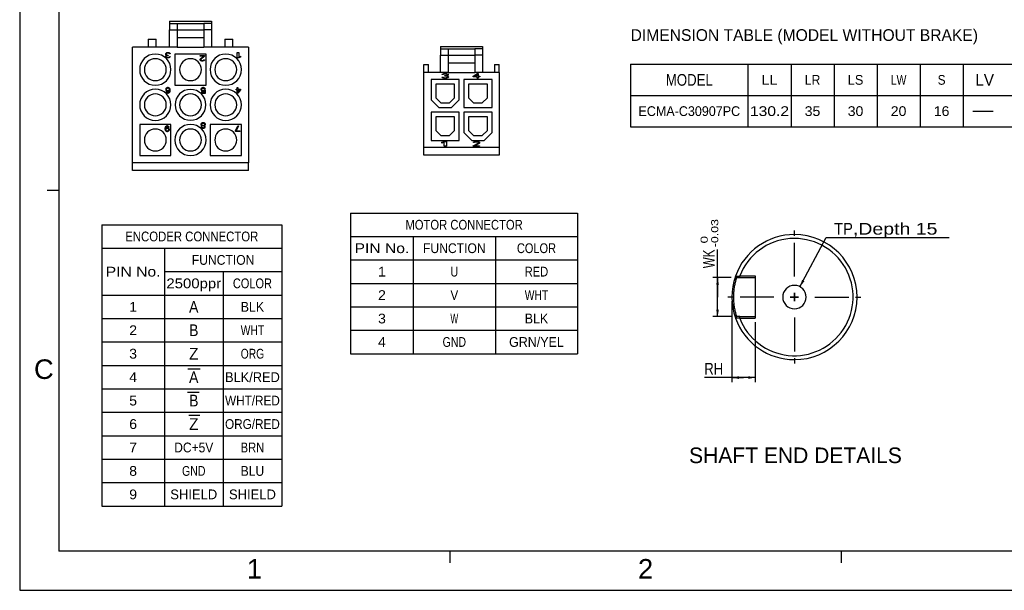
# Model space of a CAD drawing. Extents: x 0 to 420, y 0 to 297.
# Tile 1 of 8: x 0 to 252, y 0 to 146. Entities that reach past the tile are written whole.
import ezdxf
from ezdxf.enums import TextEntityAlignment as Align

# ---------------------------------------------------------------- set-up
doc = ezdxf.new("R2010")
doc.units = 0
doc.header["$LTSCALE"] = 23.1
doc.linetypes.add('CENTER', pattern=[0.6, 0.375, -0.075, 0.075, -0.075])
doc.layers.get('0').update_dxf_attribs({"linetype": 'CONTINUOUS'})
doc.layers.add('8_ALL_NOTES_BALLOONS_SYMBOLS_GT', color=7, linetype='CONTINUOUS')
doc.layers.add('DEFAULT_1', color=7, linetype='CENTER')
doc.styles.add('TEXTSTYLE_0', font='txt', dxfattribs={"width": 0.8})
doc.styles.add('TEXTSTYLE_1', font='txt', dxfattribs={"width": 0.8})
doc.dimstyles.new('DIMSTYLE_1', dxfattribs={"dimtxt": 3, "dimasz": 0.18, "dimexe": 0.18, "dimexo": 0.0625, "dimgap": 0.09, "dimtad": 0, "dimtih": 1, "dimtoh": 1, "dimdec": 4, "dimlfac": 0.5, "dimzin": 0, "dimtxsty": 'STANDARD', "dimcen": 0.09, "dimazin": 3, "dimtp": 1e-05, "dimtm": 1e-05, "dimtfac": 0, "dimtdec": 4, "dimtofl": 0, "dimtmove": 0, "dimatfit": 3, "dimtolj": 1, "dimtzin": 0})

# ---------------------------------------------------------------- blocks, each defined once
blk = doc.blocks.new('*D0')
at = {"color": 7, "linetype": 'CONTINUOUS'}
for p, q in [((199.47, 77.69), (206.2, 90.27)), ((206.2, 90.27), (206.2, 90.27)), ((206.2, 90.27), (237.6, 90.27))]:
    blk.add_line(p, q, dxfattribs=at)
blk.add_solid([(200.01, 79.44), (199.47, 77.69), (200.62, 79.11)], dxfattribs=at)
at = {"color": 7, "linetype": 'CONTINUOUS', "style": 'TEXTSTYLE_1'}
for s, p, p2 in [('TP', (208.2, 91.02), (213, 91.02)), (',Depth 15', (213, 91.02), (234.6, 91.02))]:
    blk.add_text(s, height=3, dxfattribs=at).set_placement(p, p2, align=Align.FIT)
blk = doc.blocks.new('*D1')
at = {"color": 7, "linetype": 'CONTINUOUS'}
for p, q in [((182.05, 74.04), (182.05, 53.25)), ((188.05, 68.64), (188.05, 53.25)), ((185.05, 54.45), (175.02, 54.45)), ((182.05, 54.45), (185.05, 54.45)), ((188.05, 54.45), (185.05, 54.45))]:
    blk.add_line(p, q, dxfattribs=at)
for points in [[(183.85, 54.8), (182.05, 54.45), (183.85, 54.1)], [(186.25, 54.1), (188.05, 54.45), (186.25, 54.8)]]:
    blk.add_solid(points, dxfattribs=at)
at = {"color": 7, "linetype": 'CONTINUOUS', "style": 'TEXTSTYLE_1'}
blk.add_text('RH', height=3, dxfattribs=at).set_placement((175.02, 55.2), (179.82, 55.2), align=Align.FIT)
blk = doc.blocks.new('*D4')
at = {"color": 7, "linetype": 'CONTINUOUS'}
for p, q in [((178.4, 75.04), (178.4, 87.22)), ((181.85, 80.04), (177.2, 80.04)), ((178.4, 80.04), (178.4, 75.04)), ((178.4, 70.04), (178.4, 75.04)), ((181.85, 70.04), (177.2, 70.04))]:
    blk.add_line(p, q, dxfattribs=at)
for points in [[(178.75, 78.24), (178.4, 80.04), (178.05, 78.24)], [(178.05, 71.84), (178.4, 70.04), (178.75, 71.84)]]:
    blk.add_solid(points, dxfattribs=at)
at = {"color": 7, "linetype": 'CONTINUOUS', "style": 'TEXTSTYLE_1'}
blk.add_text('WK', height=3, rotation=90, dxfattribs=at).set_placement((177.65, 82.42), (177.65, 87.22), align=Align.FIT)

msp = doc.modelspace()

# ---------------------------------------------------------------- linework, layer by layer
at = {"color": 4, "linetype": 'CONTINUOUS'}
for p, q in [((0, 297), (0, 0)), ((0, 0), (420, 0))]:
    msp.add_line(p, q, dxfattribs=at)
at = {"color": 3, "linetype": 'CONTINUOUS'}
for p, q in [((10, 287), (10, 10)), ((10, 102.333333), (7, 102.333333)), ((410, 10), (10, 10)), ((110, 10), (110, 7)), ((210, 10), (210, 7))]:
    msp.add_line(p, q, dxfattribs=at)
at = {"color": 7, "linetype": 'CONTINUOUS'}
for p, q in [((38.270933, 145.640953), (38.270933, 145.040953)), ((38.270933, 145.640953), (49.070933, 145.640953)), ((38.270933, 145.040953), (38.270933, 143.440953)), ((38.270933, 145.040953), (40.270933, 145.040953)), ((40.270933, 145.040953), (40.270933, 143.440953)), ((40.270933, 145.040953), (47.070933, 145.040953)), ((47.070933, 145.040953), (47.070933, 143.440953)), ((49.070933, 145.040953), (47.070933, 145.040953)), ((49.070933, 145.640953), (49.070933, 145.040953)), ((49.070933, 145.040953), (49.070933, 143.440953)), ((32.870933, 141.040953), (34.870933, 141.040953)), ((32.870933, 141.040953), (32.870933, 139.040953)), ((34.870933, 139.040953), (34.870933, 141.040953)), ((38.270933, 139.040953), (38.270933, 143.440953)), ((38.270933, 143.440953), (40.270933, 143.440953)), ((40.270933, 143.440953), (40.270933, 141.440953)), ((40.270933, 143.440953), (47.070933, 143.440953)), ((40.270933, 141.440953), (40.270933, 139.040953)), ((40.270933, 141.440953), (47.070933, 141.440953)), ((49.070933, 143.440953), (47.070933, 143.440953)), ((47.070933, 143.440953), (47.070933, 141.440953)), ((47.070933, 141.440953), (47.070933, 139.040953)), ((49.070933, 143.440953), (49.070933, 139.040953)), ((52.470933, 141.040953), (54.470933, 141.040953)), ((52.470933, 141.040953), (52.470933, 139.040953)), ((54.470933, 139.040953), (54.470933, 141.040953)), ((40.270933, 139.040953), (28.870933, 139.040953)), ((28.870933, 109.440953), (28.870933, 139.040953)), ((40.270933, 139.040953), (47.070933, 139.040953)), ((58.470933, 139.040953), (47.070933, 139.040953)), ((58.470933, 139.040953), (58.470933, 109.440953)), ((107.54783, 139.151663), (118.34783, 139.151663)), ((107.54783, 139.151663), (107.54783, 138.551663)), ((107.54783, 138.551663), (107.54783, 136.951663)), ((107.54783, 138.551663), (109.54783, 138.551663)), ((109.54783, 138.551663), (116.34783, 138.551663)), ((109.54783, 138.551663), (109.54783, 136.951663)), ((116.34783, 138.551663), (116.34783, 136.951663)), ((118.34783, 138.551663), (116.34783, 138.551663)), ((118.34783, 139.151663), (118.34783, 138.551663)), ((118.34783, 138.551663), (118.34783, 136.951663)), ((37.325478, 137.313294), (37.357297, 137.402655)), ((37.325478, 137.194145), (37.325478, 137.313294)), ((37.357297, 137.074996), (37.325478, 137.194145)), ((37.357297, 137.402655), (37.420933, 137.492017)), ((37.420933, 136.985634), (37.357297, 137.074996)), ((37.357297, 136.628187), (37.389115, 136.747336)), ((37.357297, 136.568613), (37.357297, 136.628187)), ((37.389115, 136.449464), (37.357297, 136.568613)), ((37.389115, 136.747336), (37.452751, 136.836698)), ((37.516387, 136.330315), (37.389115, 136.449464)), ((37.420933, 137.492017), (37.516387, 137.551591)), ((37.580024, 136.92606), (37.420933, 136.985634)), ((37.452751, 136.836698), (37.580024, 136.92606)), ((37.516387, 137.372868), (37.484569, 137.313294)), ((37.484569, 137.313294), (37.484569, 137.194145)), ((37.484569, 137.194145), (37.548206, 137.074996)), ((37.516387, 137.551591), (37.64366, 137.611166)), ((37.580024, 137.432443), (37.516387, 137.372868)), ((37.580024, 136.747336), (37.516387, 136.628187)), ((37.516387, 136.628187), (37.516387, 136.568613)), ((37.516387, 136.568613), (37.580024, 136.479251)), ((37.64366, 136.27074), (37.516387, 136.330315)), ((37.548206, 137.074996), (37.64366, 137.015421)), ((37.64366, 137.46223), (37.580024, 137.432443)), ((37.64366, 136.806911), (37.580024, 136.747336)), ((37.580024, 136.479251), (37.675478, 136.419677)), ((37.64366, 137.611166), (37.770933, 137.640953)), ((37.802751, 137.492017), (37.64366, 137.46223)), ((37.64366, 137.015421), (37.834569, 136.985634)), ((37.834569, 136.866485), (37.64366, 136.806911)), ((37.866387, 136.240953), (37.64366, 136.27074)), ((37.675478, 136.419677), (37.834569, 136.389889)), ((37.770933, 137.640953), (38.025478, 137.640953)), ((37.99366, 137.492017), (37.802751, 137.492017)), ((37.834569, 136.985634), (37.961842, 136.985634)), ((37.961842, 136.866485), (37.834569, 136.866485)), ((37.834569, 136.389889), (37.961842, 136.389889)), ((37.930024, 136.240953), (37.866387, 136.240953)), ((38.152751, 136.27074), (37.930024, 136.240953)), ((37.961842, 136.985634), (37.961842, 136.866485)), ((37.961842, 136.389889), (38.120933, 136.419677)), ((38.152751, 137.46223), (37.99366, 137.492017)), ((38.025478, 137.640953), (38.152751, 137.611166)), ((38.120933, 136.419677), (38.216387, 136.479251)), ((38.152751, 137.611166), (38.280024, 137.551591)), ((38.216387, 137.432443), (38.152751, 137.46223)), ((38.280024, 136.330315), (38.152751, 136.27074)), ((38.280024, 137.372868), (38.216387, 137.432443)), ((38.216387, 136.479251), (38.280024, 136.568613)), ((38.280024, 137.551591), (38.375478, 137.492017)), ((38.311842, 137.313294), (38.280024, 137.372868)), ((38.280024, 136.568613), (38.439115, 136.568613)), ((38.407297, 136.449464), (38.280024, 136.330315)), ((38.470933, 137.313294), (38.311842, 137.313294)), ((38.375478, 137.492017), (38.439115, 137.402655)), ((38.439115, 136.568613), (38.407297, 136.449464)), ((38.439115, 137.402655), (38.470933, 137.313294)), ((47.670933, 137.240953), (39.670933, 137.240953)), ((39.670933, 137.240953), (39.670933, 129.240953)), ((46.125478, 136.840953), (47.270933, 136.840953)), ((46.125478, 136.692017), (46.125478, 136.840953)), ((47.016387, 136.692017), (46.125478, 136.692017)), ((46.125478, 135.828187), (46.157297, 135.947336)), ((46.157297, 135.947336), (46.220933, 136.036698)), ((46.220933, 136.036698), (47.016387, 136.692017)), ((46.380024, 135.947336), (46.316387, 135.828187)), ((47.270933, 136.692017), (46.380024, 135.947336)), ((47.270933, 136.840953), (47.270933, 136.692017)), ((47.670933, 129.240953), (47.670933, 137.240953)), ((55.630933, 136.240953), (55.630933, 137.640953)), ((55.630933, 137.640953), (56.050933, 137.640953)), ((56.050933, 136.240953), (55.630933, 136.240953)), ((56.050933, 137.640953), (56.050933, 136.479251)), ((56.050933, 136.479251), (56.470933, 136.687762)), ((56.470933, 136.449464), (56.050933, 136.240953)), ((56.470933, 136.687762), (56.470933, 136.449464)), ((107.54783, 136.951663), (109.54783, 136.951663)), ((107.54783, 132.551663), (107.54783, 136.951663)), ((109.54783, 136.951663), (109.54783, 134.951663)), ((109.54783, 136.951663), (116.34783, 136.951663)), ((116.34783, 136.951663), (116.34783, 134.951663)), ((118.34783, 136.951663), (116.34783, 136.951663)), ((118.34783, 136.951663), (118.34783, 132.551663)), ((46.125478, 135.768613), (46.125478, 135.828187)), ((46.157297, 135.649464), (46.125478, 135.768613)), ((46.284569, 135.530315), (46.157297, 135.649464)), ((46.411842, 135.47074), (46.284569, 135.530315)), ((46.316387, 135.828187), (46.316387, 135.768613)), ((46.316387, 135.768613), (46.380024, 135.679251)), ((46.380024, 135.679251), (46.475478, 135.619677)), ((46.602751, 135.440953), (46.411842, 135.47074)), ((46.475478, 135.619677), (46.634569, 135.589889)), ((46.730024, 135.440953), (46.602751, 135.440953)), ((46.634569, 135.589889), (46.761842, 135.589889)), ((46.952751, 135.47074), (46.730024, 135.440953)), ((46.761842, 135.589889), (46.920933, 135.619677)), ((46.920933, 135.619677), (47.016387, 135.679251)), ((47.080024, 135.530315), (46.952751, 135.47074)), ((47.016387, 135.679251), (47.080024, 135.768613)), ((47.080024, 135.768613), (47.239115, 135.768613)), ((47.207297, 135.649464), (47.080024, 135.530315)), ((47.239115, 135.768613), (47.207297, 135.649464)), ((103.34783, 134.551663), (104.54783, 134.551663)), ((103.34783, 132.551663), (103.34783, 134.551663)), ((104.54783, 132.551663), (104.54783, 134.551663)), ((109.54783, 134.951663), (109.54783, 132.551663)), ((109.54783, 134.951663), (116.34783, 134.951663)), ((116.34783, 134.951663), (116.34783, 132.551663)), ((121.34783, 134.551663), (122.54783, 134.551663)), ((121.34783, 134.551663), (121.34783, 132.551663)), ((122.54783, 132.551663), (122.54783, 134.551663)), ((156.175365, 134.629209), (362.175365, 134.629209)), ((156.175365, 134.629209), (156.175365, 118.629209)), ((186.175365, 134.629209), (186.175365, 118.629209)), ((197.175365, 134.629209), (197.175365, 118.629209)), ((208.175365, 134.629209), (208.175365, 118.629209)), ((219.175365, 134.629209), (219.175365, 118.629209)), ((230.175365, 134.629209), (230.175365, 118.629209)), ((241.175365, 134.629209), (241.175365, 118.629209)), ((103.34783, 113.351663), (103.34783, 132.551663)), ((109.54783, 132.551663), (103.34783, 132.551663)), ((107.993284, 131.255919), (107.94783, 131.332514)), ((107.94783, 131.332514), (108.175102, 131.332514)), ((107.993284, 131.970812), (108.038739, 132.07294)), ((108.220557, 131.970812), (107.993284, 131.970812)), ((108.084193, 131.179323), (107.993284, 131.255919)), ((108.038739, 132.07294), (108.220557, 132.175068)), ((108.220557, 131.128259), (108.084193, 131.179323)), ((108.175102, 131.332514), (108.220557, 131.281451)), ((108.220557, 132.175068), (108.402375, 132.226131)), ((108.311466, 132.047408), (108.220557, 131.970812)), ((108.220557, 131.281451), (108.311466, 131.230387)), ((108.402375, 131.077195), (108.220557, 131.128259)), ((108.44783, 132.098472), (108.311466, 132.047408)), ((108.311466, 131.230387), (108.402375, 131.204855)), ((108.402375, 132.226131), (108.720557, 132.251663)), ((108.402375, 131.204855), (108.629648, 131.179323)), ((108.584193, 131.051663), (108.402375, 131.077195)), ((108.675102, 132.124004), (108.44783, 132.098472)), ((108.94783, 131.051663), (108.584193, 131.051663)), ((108.629648, 131.179323), (108.902375, 131.179323)), ((108.85692, 132.124004), (108.675102, 132.124004)), ((108.675102, 131.613365), (108.675102, 131.715493)), ((108.675102, 131.715493), (108.85692, 131.715493)), ((108.85692, 131.613365), (108.675102, 131.613365)), ((108.720557, 132.251663), (108.811466, 132.251663)), ((108.811466, 132.251663), (109.129648, 132.226131)), ((109.084193, 132.098472), (108.85692, 132.124004)), ((108.85692, 131.715493), (109.129648, 131.766557)), ((109.129648, 131.587834), (108.85692, 131.613365)), ((108.902375, 131.179323), (109.129648, 131.204855)), ((109.129648, 131.077195), (108.94783, 131.051663)), ((109.220557, 132.047408), (109.084193, 132.098472)), ((109.129648, 132.226131), (109.311466, 132.175068)), ((109.129648, 131.766557), (109.220557, 131.817621)), ((109.266011, 131.53677), (109.129648, 131.587834)), ((109.129648, 131.204855), (109.220557, 131.230387)), ((109.311466, 131.128259), (109.129648, 131.077195)), ((109.311466, 131.970812), (109.220557, 132.047408)), ((109.220557, 131.817621), (109.311466, 131.919748)), ((109.402375, 131.741025), (109.220557, 131.664429)), ((109.220557, 131.664429), (109.44783, 131.613365)), ((109.220557, 131.230387), (109.311466, 131.281451)), ((109.35692, 131.434642), (109.266011, 131.53677)), ((109.311466, 132.175068), (109.493284, 132.07294)), ((109.311466, 131.919748), (109.311466, 131.970812)), ((109.311466, 131.281451), (109.35692, 131.332514)), ((109.44783, 131.179323), (109.311466, 131.128259)), ((109.35692, 131.332514), (109.35692, 131.434642)), ((109.493284, 131.817621), (109.402375, 131.741025)), ((109.44783, 131.613365), (109.538739, 131.53677)), ((109.538739, 131.255919), (109.44783, 131.179323)), ((109.493284, 132.07294), (109.538739, 131.970812)), ((109.538739, 131.919748), (109.493284, 131.817621)), ((109.538739, 131.970812), (109.538739, 131.919748)), ((109.538739, 131.53677), (109.584193, 131.434642)), ((109.584193, 131.332514), (109.538739, 131.255919)), ((109.54783, 132.551663), (116.34783, 132.551663)), ((109.584193, 131.434642), (109.584193, 131.332514)), ((115.94783, 131.562302), (116.94783, 132.251663)), ((115.94783, 131.40911), (115.94783, 131.562302)), ((116.94783, 131.40911), (115.94783, 131.40911)), ((116.239496, 131.562302), (116.94783, 132.047408)), ((116.94783, 131.562302), (116.239496, 131.562302)), ((122.54783, 132.551663), (116.34783, 132.551663)), ((116.94783, 132.251663), (117.19783, 132.251663)), ((116.94783, 132.047408), (116.94783, 131.562302)), ((116.94783, 131.051663), (116.94783, 131.40911)), ((117.19783, 131.051663), (116.94783, 131.051663)), ((117.19783, 132.251663), (117.19783, 131.562302)), ((117.19783, 131.562302), (117.614496, 131.562302)), ((117.614496, 131.40911), (117.19783, 131.40911)), ((117.19783, 131.40911), (117.19783, 131.051663)), ((117.614496, 131.562302), (117.614496, 131.40911)), ((122.54783, 132.551663), (122.54783, 113.351663)), ((37.389115, 128.402655), (37.325478, 128.253719)), ((37.484569, 128.521804), (37.389115, 128.402655)), ((37.64366, 128.611166), (37.484569, 128.521804)), ((37.580024, 128.402655), (37.516387, 128.313294)), ((37.675478, 128.46223), (37.580024, 128.402655)), ((37.802751, 128.640953), (37.64366, 128.611166)), ((37.770933, 128.492017), (37.675478, 128.46223)), ((37.99366, 128.492017), (37.770933, 128.492017)), ((37.961842, 128.640953), (37.802751, 128.640953)), ((38.120933, 128.611166), (37.961842, 128.640953)), ((38.089115, 128.46223), (37.99366, 128.492017)), ((38.184569, 128.402655), (38.089115, 128.46223)), ((38.280024, 128.521804), (38.120933, 128.611166)), ((38.248206, 128.313294), (38.184569, 128.402655)), ((38.375478, 128.402655), (38.280024, 128.521804)), ((38.439115, 128.253719), (38.375478, 128.402655)), ((39.670933, 129.240953), (47.670933, 129.240953)), ((46.389115, 128.402655), (46.325478, 128.253719)), ((46.484569, 128.521804), (46.389115, 128.402655)), ((46.64366, 128.611166), (46.484569, 128.521804)), ((46.516387, 128.313294), (46.580024, 128.402655)), ((46.580024, 128.402655), (46.675478, 128.46223)), ((46.802751, 128.640953), (46.64366, 128.611166)), ((46.675478, 128.46223), (46.802751, 128.492017)), ((46.99366, 128.640953), (46.802751, 128.640953)), ((46.802751, 128.492017), (46.99366, 128.492017)), ((47.152751, 128.611166), (46.99366, 128.640953)), ((46.99366, 128.492017), (47.120933, 128.46223)), ((47.120933, 128.46223), (47.216387, 128.402655)), ((47.311842, 128.521804), (47.152751, 128.611166)), ((47.216387, 128.402655), (47.280024, 128.283506)), ((47.407297, 128.402655), (47.311842, 128.521804)), ((47.470933, 128.283506), (47.407297, 128.402655)), ((55.595933, 128.223932), (55.595933, 128.640953)), ((55.595933, 128.640953), (55.770933, 128.640953)), ((55.770933, 128.640953), (55.770933, 128.223932)), ((112.34783, 130.751663), (105.14783, 130.751663)), ((105.14783, 130.751663), (105.14783, 125.551663)), ((111.14783, 129.551663), (106.34783, 129.551663)), ((106.34783, 129.551663), (106.34783, 126.04872)), ((111.14783, 126.04872), (111.14783, 129.551663)), ((112.34783, 125.551663), (112.34783, 130.751663)), ((120.74783, 130.751663), (113.54783, 130.751663)), ((113.54783, 130.751663), (113.54783, 123.551663)), ((119.54783, 129.551663), (114.74783, 129.551663)), ((114.74783, 129.551663), (114.74783, 126.04872)), ((119.54783, 126.04872), (119.54783, 129.551663)), ((120.74783, 123.551663), (120.74783, 130.751663)), ((37.325478, 128.253719), (37.325478, 128.104783)), ((37.325478, 128.104783), (37.389115, 127.955847)), ((37.389115, 127.955847), (37.484569, 127.866485)), ((37.389115, 127.568613), (37.420933, 127.479251)), ((37.548206, 127.568613), (37.389115, 127.568613)), ((37.420933, 127.479251), (37.516387, 127.360102)), ((37.516387, 128.313294), (37.484569, 128.223932)), ((37.484569, 128.223932), (37.484569, 128.13457)), ((37.484569, 128.13457), (37.516387, 128.045208)), ((37.484569, 127.866485), (37.64366, 127.777123)), ((37.516387, 128.045208), (37.580024, 127.985634)), ((37.516387, 127.360102), (37.675478, 127.27074)), ((37.611842, 127.479251), (37.548206, 127.568613)), ((37.580024, 127.985634), (37.675478, 127.92606)), ((37.707297, 127.419677), (37.611842, 127.479251)), ((37.64366, 127.777123), (37.802751, 127.747336)), ((37.675478, 127.92606), (37.770933, 127.896272)), ((37.675478, 127.27074), (37.834569, 127.240953)), ((37.802751, 127.389889), (37.707297, 127.419677)), ((37.770933, 127.896272), (37.99366, 127.896272)), ((37.802751, 127.747336), (37.961842, 127.747336)), ((37.99366, 127.389889), (37.802751, 127.389889)), ((37.834569, 127.240953), (37.961842, 127.240953)), ((37.961842, 127.747336), (38.120933, 127.777123)), ((37.961842, 127.240953), (38.120933, 127.27074)), ((37.99366, 127.896272), (38.089115, 127.92606)), ((38.089115, 127.419677), (37.99366, 127.389889)), ((38.089115, 127.92606), (38.184569, 127.985634)), ((38.184569, 127.479251), (38.089115, 127.419677)), ((38.120933, 127.777123), (38.311842, 127.896272)), ((38.120933, 127.27074), (38.280024, 127.360102)), ((38.184569, 127.985634), (38.248206, 128.045208)), ((38.248206, 127.568613), (38.184569, 127.479251)), ((38.280024, 128.223932), (38.248206, 128.313294)), ((38.248206, 128.045208), (38.280024, 128.13457)), ((38.280024, 127.657974), (38.248206, 127.568613)), ((38.280024, 128.13457), (38.280024, 128.223932)), ((38.311842, 127.836698), (38.280024, 127.657974)), ((38.280024, 127.360102), (38.375478, 127.479251)), ((38.311842, 127.896272), (38.311842, 127.836698)), ((38.375478, 127.479251), (38.439115, 127.628187)), ((38.470933, 128.045208), (38.439115, 128.253719)), ((38.439115, 127.628187), (38.470933, 127.836698)), ((38.470933, 127.836698), (38.470933, 128.045208)), ((46.325478, 128.253719), (46.325478, 128.13457)), ((46.325478, 128.13457), (46.389115, 127.985634)), ((46.389115, 127.985634), (46.484569, 127.866485)), ((46.389115, 127.389889), (46.389115, 127.240953)), ((47.311842, 127.389889), (46.389115, 127.389889)), ((46.389115, 127.240953), (47.470933, 127.240953)), ((46.484569, 128.223932), (46.516387, 128.313294)), ((46.484569, 128.164357), (46.484569, 128.223932)), ((46.516387, 128.074996), (46.484569, 128.164357)), ((46.484569, 127.866485), (46.64366, 127.777123)), ((46.580024, 127.985634), (46.516387, 128.074996)), ((46.675478, 127.92606), (46.580024, 127.985634)), ((46.64366, 127.777123), (46.802751, 127.747336)), ((46.802751, 127.896272), (46.675478, 127.92606)), ((46.99366, 127.896272), (46.802751, 127.896272)), ((46.802751, 127.747336), (46.99366, 127.747336)), ((47.120933, 127.92606), (46.99366, 127.896272)), ((46.99366, 127.747336), (47.152751, 127.777123)), ((47.248206, 128.015421), (47.120933, 127.92606)), ((47.152751, 127.777123), (47.311842, 127.866485)), ((47.470933, 128.015421), (47.248206, 128.015421)), ((47.280024, 128.283506), (47.470933, 128.283506)), ((47.311842, 127.866485), (47.311842, 127.389889)), ((47.470933, 127.240953), (47.470933, 128.015421)), ((55.304266, 128.045208), (55.304266, 128.223932)), ((55.304266, 128.223932), (55.595933, 128.223932)), ((55.595933, 128.045208), (55.304266, 128.045208)), ((55.595933, 127.240953), (55.595933, 128.045208)), ((55.770933, 127.240953), (55.595933, 127.240953)), ((55.770933, 128.223932), (56.470933, 128.223932)), ((55.770933, 128.045208), (56.266766, 128.045208)), ((55.770933, 127.479251), (55.770933, 128.045208)), ((56.266766, 128.045208), (55.770933, 127.479251)), ((56.470933, 128.045208), (55.770933, 127.240953)), ((56.470933, 128.223932), (56.470933, 128.045208)), ((106.34783, 126.04872), (107.644886, 124.751663)), ((109.850773, 124.751663), (111.14783, 126.04872)), ((114.74783, 126.04872), (116.044886, 124.751663)), ((118.250773, 124.751663), (119.54783, 126.04872)), ((156.175365, 126.629209), (362.175365, 126.629209)), ((105.14783, 125.551663), (107.14783, 123.551663)), ((107.14783, 123.551663), (110.34783, 123.551663)), ((107.644886, 124.751663), (109.850773, 124.751663)), ((110.34783, 123.551663), (112.34783, 125.551663)), ((113.54783, 123.551663), (120.74783, 123.551663)), ((116.044886, 124.751663), (118.250773, 124.751663)), ((112.34783, 122.351663), (105.14783, 122.351663)), ((105.14783, 122.351663), (105.14783, 115.151663)), ((106.34783, 121.151663), (106.34783, 117.64872)), ((111.14783, 121.151663), (106.34783, 121.151663)), ((111.14783, 117.64872), (111.14783, 121.151663)), ((112.34783, 115.151663), (112.34783, 122.351663)), ((120.74783, 122.351663), (113.54783, 122.351663)), ((113.54783, 122.351663), (113.54783, 117.151663)), ((119.54783, 121.151663), (114.74783, 121.151663)), ((114.74783, 121.151663), (114.74783, 117.64872)), ((119.54783, 117.64872), (119.54783, 121.151663)), ((120.74783, 117.151663), (120.74783, 122.351663)), ((243.654525, 122.629215), (248.862869, 122.629215)), ((38.670933, 119.240953), (30.670933, 119.240953)), ((30.670933, 119.240953), (30.670933, 111.240953)), ((37.157297, 118.453719), (37.125478, 118.245208)), ((37.220933, 118.602655), (37.157297, 118.453719)), ((37.316387, 118.721804), (37.220933, 118.602655)), ((37.284569, 118.245208), (37.316387, 118.423932)), ((37.475478, 118.304783), (37.284569, 118.185634)), ((37.475478, 118.811166), (37.316387, 118.721804)), ((37.316387, 118.423932), (37.348206, 118.513294)), ((37.348206, 118.513294), (37.411842, 118.602655)), ((37.411842, 118.602655), (37.507297, 118.66223)), ((37.634569, 118.840953), (37.475478, 118.811166)), ((37.634569, 118.33457), (37.475478, 118.304783)), ((37.507297, 118.66223), (37.602751, 118.692017)), ((37.602751, 118.692017), (37.79366, 118.692017)), ((37.761842, 118.840953), (37.634569, 118.840953)), ((37.79366, 118.33457), (37.634569, 118.33457)), ((37.920933, 118.811166), (37.761842, 118.840953)), ((37.79366, 118.692017), (37.889115, 118.66223)), ((37.952751, 118.304783), (37.79366, 118.33457)), ((37.889115, 118.66223), (37.984569, 118.602655)), ((38.080024, 118.721804), (37.920933, 118.811166)), ((38.111842, 118.215421), (37.952751, 118.304783)), ((37.984569, 118.602655), (38.048206, 118.513294)), ((38.048206, 118.513294), (38.207297, 118.513294)), ((38.175478, 118.602655), (38.080024, 118.721804)), ((38.207297, 118.513294), (38.175478, 118.602655)), ((38.670933, 111.240953), (38.670933, 119.240953)), ((46.389115, 119.432443), (46.325478, 119.283506)), ((46.325478, 119.283506), (46.325478, 119.194145)), ((46.325478, 119.194145), (46.389115, 119.045208)), ((46.420933, 118.806911), (46.357297, 118.687762)), ((46.357297, 118.687762), (46.357297, 118.5984)), ((46.357297, 118.5984), (46.420933, 118.449464)), ((46.484569, 119.521804), (46.389115, 119.432443)), ((46.389115, 119.045208), (46.516387, 118.955847)), ((46.516387, 118.896272), (46.420933, 118.806911)), ((46.420933, 118.449464), (46.516387, 118.360102)), ((46.64366, 119.611166), (46.484569, 119.521804)), ((46.580024, 119.402655), (46.484569, 119.283506)), ((46.484569, 119.283506), (46.484569, 119.194145)), ((46.484569, 119.194145), (46.580024, 119.074996)), ((46.516387, 118.955847), (46.580024, 118.92606)), ((46.580024, 118.92606), (46.516387, 118.896272)), ((46.580024, 118.747336), (46.516387, 118.657974)), ((46.516387, 118.657974), (46.516387, 118.5984)), ((46.516387, 118.5984), (46.580024, 118.509038)), ((46.516387, 118.360102), (46.675478, 118.27074)), ((46.707297, 119.46223), (46.580024, 119.402655)), ((46.580024, 119.074996), (46.707297, 119.015421)), ((46.707297, 118.836698), (46.580024, 118.747336)), ((46.580024, 118.509038), (46.707297, 118.419677)), ((46.802751, 119.640953), (46.64366, 119.611166)), ((46.834569, 119.492017), (46.707297, 119.46223)), ((46.707297, 119.015421), (46.834569, 118.985634)), ((46.834569, 118.866485), (46.707297, 118.836698)), ((46.707297, 118.419677), (46.834569, 118.389889)), ((46.99366, 119.640953), (46.802751, 119.640953)), ((46.961842, 119.492017), (46.834569, 119.492017)), ((46.834569, 118.985634), (46.961842, 118.985634)), ((46.961842, 118.866485), (46.834569, 118.866485)), ((46.834569, 118.389889), (46.961842, 118.389889)), ((47.089115, 119.46223), (46.961842, 119.492017)), ((46.961842, 118.985634), (47.089115, 119.015421)), ((47.089115, 118.836698), (46.961842, 118.866485)), ((46.961842, 118.389889), (47.089115, 118.419677)), ((47.152751, 119.611166), (46.99366, 119.640953)), ((47.216387, 119.402655), (47.089115, 119.46223)), ((47.089115, 119.015421), (47.216387, 119.074996)), ((47.216387, 118.747336), (47.089115, 118.836698)), ((47.089115, 118.419677), (47.216387, 118.509038)), ((47.120933, 118.27074), (47.280024, 118.360102)), ((47.311842, 119.521804), (47.152751, 119.611166)), ((47.311842, 119.283506), (47.216387, 119.402655)), ((47.216387, 119.074996), (47.311842, 119.194145)), ((47.216387, 118.92606), (47.280024, 118.955847)), ((47.280024, 118.896272), (47.216387, 118.92606)), ((47.280024, 118.657974), (47.216387, 118.747336)), ((47.216387, 118.509038), (47.280024, 118.5984)), ((47.280024, 118.955847), (47.407297, 119.045208)), ((47.375478, 118.806911), (47.280024, 118.896272)), ((47.280024, 118.5984), (47.280024, 118.657974)), ((47.280024, 118.360102), (47.375478, 118.449464)), ((47.407297, 119.432443), (47.311842, 119.521804)), ((47.311842, 119.194145), (47.311842, 119.283506)), ((47.439115, 118.687762), (47.375478, 118.806911)), ((47.375478, 118.449464), (47.439115, 118.5984)), ((47.470933, 119.283506), (47.407297, 119.432443)), ((47.407297, 119.045208), (47.470933, 119.194145)), ((47.439115, 118.5984), (47.439115, 118.687762)), ((47.470933, 119.194145), (47.470933, 119.283506)), ((56.670933, 119.240953), (48.670933, 119.240953)), ((48.670933, 119.240953), (48.670933, 111.240953)), ((55.125478, 117.589889), (55.761842, 118.840953)), ((55.952751, 118.840953), (55.316387, 117.589889)), ((55.761842, 118.840953), (55.952751, 118.840953)), ((56.670933, 111.240953), (56.670933, 119.240953)), ((156.175365, 118.629209), (362.175365, 118.629209)), ((37.125478, 118.245208), (37.125478, 118.036698)), ((37.125478, 118.036698), (37.157297, 117.828187)), ((37.157297, 117.828187), (37.220933, 117.679251)), ((37.220933, 117.679251), (37.316387, 117.560102)), ((37.284569, 118.185634), (37.284569, 118.245208)), ((37.348206, 118.006911), (37.316387, 117.917549)), ((37.316387, 117.917549), (37.316387, 117.857974)), ((37.316387, 117.857974), (37.348206, 117.768613)), ((37.316387, 117.560102), (37.475478, 117.47074)), ((37.411842, 118.096272), (37.348206, 118.006911)), ((37.348206, 117.768613), (37.411842, 117.679251)), ((37.507297, 118.155847), (37.411842, 118.096272)), ((37.411842, 117.679251), (37.507297, 117.619677)), ((37.475478, 117.47074), (37.634569, 117.440953)), ((37.602751, 118.185634), (37.507297, 118.155847)), ((37.507297, 117.619677), (37.602751, 117.589889)), ((37.825478, 118.185634), (37.602751, 118.185634)), ((37.602751, 117.589889), (37.825478, 117.589889)), ((37.634569, 117.440953), (37.79366, 117.440953)), ((37.79366, 117.440953), (37.952751, 117.47074)), ((37.920933, 118.155847), (37.825478, 118.185634)), ((37.825478, 117.589889), (37.920933, 117.619677)), ((38.016387, 118.096272), (37.920933, 118.155847)), ((37.920933, 117.619677), (38.016387, 117.679251)), ((37.952751, 117.47074), (38.111842, 117.560102)), ((38.080024, 118.006911), (38.016387, 118.096272)), ((38.016387, 117.679251), (38.080024, 117.768613)), ((38.111842, 117.917549), (38.080024, 118.006911)), ((38.080024, 117.768613), (38.111842, 117.857974)), ((38.207297, 118.096272), (38.111842, 118.215421)), ((38.111842, 117.857974), (38.111842, 117.917549)), ((38.111842, 117.560102), (38.207297, 117.679251)), ((38.270933, 117.947336), (38.207297, 118.096272)), ((38.207297, 117.679251), (38.270933, 117.828187)), ((38.270933, 117.828187), (38.270933, 117.947336)), ((46.675478, 118.27074), (46.834569, 118.240953)), ((46.834569, 118.240953), (46.961842, 118.240953)), ((46.961842, 118.240953), (47.120933, 118.27074)), ((55.125478, 117.440953), (55.125478, 117.589889)), ((56.270933, 117.440953), (55.125478, 117.440953)), ((55.316387, 117.589889), (56.270933, 117.589889)), ((56.270933, 117.589889), (56.270933, 117.440953)), ((106.34783, 117.64872), (107.644886, 116.351663)), ((107.644886, 116.351663), (109.850773, 116.351663)), ((109.850773, 116.351663), (111.14783, 117.64872)), ((113.54783, 117.151663), (115.54783, 115.151663)), ((114.74783, 117.64872), (116.044886, 116.351663)), ((116.044886, 116.351663), (118.250773, 116.351663)), ((118.250773, 116.351663), (119.54783, 117.64872)), ((118.74783, 115.151663), (120.74783, 117.151663)), ((122.54783, 113.351663), (103.34783, 113.351663)), ((103.34783, 111.351663), (103.34783, 113.351663)), ((105.14783, 115.151663), (112.34783, 115.151663)), ((107.94783, 114.67294), (108.54783, 114.851663)), ((107.94783, 114.468685), (107.94783, 114.67294)), ((108.54783, 114.647408), (107.94783, 114.468685)), ((108.54783, 114.851663), (109.14783, 114.851663)), ((108.54783, 113.651663), (108.54783, 114.647408)), ((109.14783, 113.651663), (108.54783, 113.651663)), ((109.14783, 114.851663), (109.14783, 113.651663)), ((115.54783, 115.151663), (118.74783, 115.151663)), ((115.94783, 113.779323), (117.220557, 114.417621)), ((115.94783, 113.651663), (115.94783, 113.779323)), ((117.584193, 113.651663), (115.94783, 113.651663)), ((115.993284, 114.570812), (116.038739, 114.67294)), ((116.220557, 114.570812), (115.993284, 114.570812)), ((116.038739, 114.67294), (116.220557, 114.775068)), ((116.220557, 114.775068), (116.402375, 114.826131)), ((116.311466, 114.647408), (116.220557, 114.570812)), ((116.44783, 114.698472), (116.311466, 114.647408)), ((117.44783, 114.341025), (116.311466, 113.779323)), ((116.311466, 113.779323), (117.584193, 113.779323)), ((116.402375, 114.826131), (116.720557, 114.851663)), ((116.675102, 114.724004), (116.44783, 114.698472)), ((116.85692, 114.724004), (116.675102, 114.724004)), ((116.720557, 114.851663), (116.902375, 114.851663)), ((117.084193, 114.698472), (116.85692, 114.724004)), ((116.902375, 114.851663), (117.175102, 114.826131)), ((117.220557, 114.647408), (117.084193, 114.698472)), ((117.175102, 114.826131), (117.35692, 114.775068)), ((117.311466, 114.570812), (117.220557, 114.647408)), ((117.220557, 114.417621), (117.311466, 114.519748)), ((117.311466, 114.519748), (117.311466, 114.570812)), ((117.35692, 114.775068), (117.538739, 114.67294)), ((117.538739, 114.417621), (117.44783, 114.341025)), ((117.538739, 114.67294), (117.584193, 114.570812)), ((117.584193, 114.519748), (117.538739, 114.417621)), ((117.584193, 114.570812), (117.584193, 114.519748)), ((117.584193, 113.779323), (117.584193, 113.651663)), ((122.54783, 113.351663), (122.54783, 111.351663)), ((30.670933, 111.240953), (38.670933, 111.240953)), ((48.670933, 111.240953), (56.670933, 111.240953)), ((122.54783, 111.351663), (103.34783, 111.351663)), ((28.870933, 107.440953), (28.870933, 109.440953)), ((58.470933, 109.440953), (28.870933, 109.440953)), ((58.470933, 107.440953), (58.470933, 109.440953)), ((58.470933, 107.440953), (28.870933, 107.440953)), ((84.605914, 96.553422), (142.605914, 96.553422)), ((84.605914, 96.553422), (84.605914, 60.553422)), ((142.605914, 96.553422), (142.605914, 60.553422)), ((20.998686, 93.553422), (66.998686, 93.553422)), ((20.998686, 93.553422), (20.998686, 21.553422)), ((66.998686, 93.553422), (66.998686, 21.553422)), ((84.605914, 90.553422), (142.605914, 90.553422)), ((100.605914, 90.553422), (100.605914, 60.553422)), ((121.605914, 90.553422), (121.605914, 60.553422)), ((20.998686, 87.553422), (66.998686, 87.553422)), ((36.998686, 87.553422), (36.998686, 21.553422)), ((84.605914, 84.553422), (142.605914, 84.553422)), ((36.998686, 81.553422), (66.998686, 81.553422)), ((51.998686, 81.553422), (51.998686, 21.553422)), ((84.605914, 78.553422), (142.605914, 78.553422)), ((182.981265, 80.419233), (182.985464, 80.430987)), ((183.246847, 80.042495), (182.981265, 80.419233)), ((183.246847, 80.042495), (184.062301, 80.042495)), ((184.062301, 80.042495), (184.056901, 80.442495)), ((184.056901, 80.442495), (188.050793, 80.442495)), ((184.062301, 80.042495), (188.050793, 80.042495)), ((188.050793, 80.442495), (188.050793, 69.642495)), ((20.998686, 75.553422), (66.998686, 75.553422)), ((198.050793, 73.992495), (198.050793, 76.092495)), ((198.050793, 76.092495), (198.050793, 73.992495)), ((197.000793, 75.042495), (199.100793, 75.042495)), ((199.100793, 75.042495), (197.000793, 75.042495)), ((84.605914, 72.553422), (142.605914, 72.553422)), ((20.998686, 69.553422), (66.998686, 69.553422)), ((183.246847, 70.042495), (182.981265, 69.665757)), ((182.981265, 69.665757), (182.985464, 69.654002)), ((184.062301, 70.042495), (183.246847, 70.042495)), ((184.056894, 69.642495), (184.062301, 70.042495)), ((184.056894, 69.642495), (188.050793, 69.642495)), ((184.062301, 70.042495), (188.050793, 70.042495)), ((84.605914, 66.553422), (142.605914, 66.553422)), ((20.998686, 63.553422), (66.998686, 63.553422)), ((84.605914, 60.553422), (142.605914, 60.553422)), ((20.998686, 57.553422), (66.998686, 57.553422)), ((20.998686, 51.553422), (66.998686, 51.553422)), ((20.998686, 45.553422), (66.998686, 45.553422)), ((20.998686, 39.553422), (66.998686, 39.553422)), ((20.998686, 33.553422), (66.998686, 33.553422)), ((20.998686, 27.553422), (66.998686, 27.553422)), ((20.998686, 21.553422), (66.998686, 21.553422))]:
    msp.add_line(p, q, dxfattribs=at)
for centre, radius, start, end in [((34.670933, 133.240953), 4, 90, 270), ((34.670933, 133.240953), 2.8, 90, 270), ((34.670933, 133.240953), 4, 270, 90), ((34.670933, 133.240953), 2.8, 270, 90), ((43.670933, 133.240953), 2.8, 90, 270), ((43.670933, 133.240953), 2.8, 270, 90), ((52.670933, 133.240953), 4, 90, 270), ((52.670933, 133.240953), 2.8, 90, 270), ((52.670933, 133.240953), 4, 270, 90), ((52.670933, 133.240953), 2.8, 270, 90), ((34.670933, 124.240953), 4, 90, 270), ((34.670933, 124.240953), 2.8, 90, 270), ((34.670933, 124.240953), 4, 270, 90), ((34.670933, 124.240953), 2.8, 270, 90), ((43.670933, 124.240953), 3.93991, 90, 270), ((43.670933, 124.240953), 2.8, 90, 270), ((43.670933, 124.240953), 3.93991, 270, 90), ((43.670933, 124.240953), 2.8, 270, 90), ((52.670933, 124.240953), 4, 90, 270), ((52.670933, 124.240953), 2.8, 90, 270), ((52.670933, 124.240953), 4, 270, 90), ((52.670933, 124.240953), 2.8, 270, 90), ((43.670933, 115.240953), 4, 90, 270), ((43.670933, 115.240953), 4, 270, 90), ((34.670933, 115.240953), 2.8, 90, 270), ((34.670933, 115.240953), 2.8, 270, 90), ((43.670933, 115.240953), 2.8, 90, 270), ((43.670933, 115.240953), 2.8, 270, 90), ((52.670933, 115.240953), 2.8, 90, 270), ((52.670933, 115.240953), 2.8, 270, 90), ((198.050793, 75.042495), 16, 90, 160.31913784), ((198.050793, 75.042495), 16, 270, 90), ((198.050793, 75.042495), 15, 29.77919169, 158.89926485), ((198.050793, 75.042495), 15, 201.10216202, 29.77919169), ((198.050793, 75.042495), 16, 160.66409817, 199.33588833), ((198.050793, 75.042495), 16, 160.36390876, 160.66409817), ((198.050793, 75.042495), 3, 0, 180), ((198.050793, 75.042495), 3, 180, 360), ((198.050793, 75.042495), 16, 199.33588833, 199.63609117), ((198.050793, 75.042495), 16, 199.68086216, 270)]:
    msp.add_arc(centre, radius, start, end, dxfattribs=at)
for points in [[(183.246845, 80.042473), (183.246698, 80.041324), (183.24568, 80.037705), (183.24381, 80.031644), (183.241111, 80.023149), (183.233297, 79.998891), (183.222396, 79.964992), (183.191962, 79.868519), (183.151067, 79.73423), (183.100969, 79.562622), (183.042927, 79.354193), (182.94436, 78.975418), (182.838829, 78.527505), (182.639197, 77.474621), (182.5603, 76.894038), (182.501032, 76.289927), (182.450793, 75.042498), (182.501029, 73.795081), (182.560296, 73.190979), (182.639192, 72.610403), (182.838822, 71.55752), (182.944353, 71.109602), (183.042921, 70.73082), (183.100964, 70.522386), (183.151063, 70.350772), (183.19196, 70.216478), (183.222395, 70.120001), (183.233296, 70.0861), (183.24111, 70.061841), (183.24381, 70.053346), (183.24568, 70.047285), (183.246698, 70.043665), (183.246845, 70.042516)], [(182.985464, 80.430987), (183.105594, 80.430821), (183.225302, 80.430652)], [(183.225302, 80.430652), (183.344589, 80.43048), (183.463456, 80.430305), (183.581901, 80.430127), (183.699922, 80.429946), (183.817522, 80.429761), (183.934699, 80.429574), (184.051456, 80.429383)], [(183.225351, 69.654338), (183.105622, 69.654169), (182.985464, 69.654002)], [(184.051456, 69.655607), (183.934727, 69.655416), (183.81757, 69.655228), (183.699984, 69.655044), (183.58197, 69.654863), (183.463525, 69.654685), (183.344652, 69.65451), (183.225351, 69.654338)]]:
    msp.add_spline(points, degree=3, dxfattribs=at)
at = {"layer": '8_ALL_NOTES_BALLOONS_SYMBOLS_GT', "color": 7, "linetype": 'CONTINUOUS'}
for p, q in [((42.950577, 56.696152), (46.149344, 56.696152)), ((45.910338, 50.620478), (42.917357, 50.620478)), ((46.015134, 44.749502), (43.248075, 44.749502))]:
    msp.add_line(p, q, dxfattribs=at)
at = {"layer": 'DEFAULT_1', "color": 7, "linetype": 'CENTER'}
for p, q in [((198.050793, 80.292495), (198.050793, 92.042495)), ((192.800793, 75.042495), (181.050793, 75.042495)), ((203.300793, 75.042495), (215.050793, 75.042495)), ((198.050793, 69.792495), (198.050793, 58.042495))]:
    msp.add_line(p, q, dxfattribs=at)

# ---------------------------------------------------------------- texts
at = {"color": 7, "linetype": 'CONTINUOUS', "style": 'TEXTSTYLE_1'}
for s, height, p, p2 in [('MODEL', 3, (165.175365, 129.129209), (177.175365, 129.129209)), ('LL', 2.5, (189.675365, 129.379209), (193.675365, 129.379209)), ('LR', 2.5, (200.675365, 129.379209), (204.675365, 129.379209)), ('LS', 2.5, (211.675365, 129.379209), (215.675365, 129.379209)), ('LW', 2.5, (222.675365, 129.379209), (226.675365, 129.379209)), ('S', 2.5, (234.675365, 129.379209), (236.675365, 129.379209)), ('LV', 3, (244.275365, 129.129209), (249.075365, 129.129209)), ('ECMA-C30907PC', 2.5, (158.175364, 121.379209), (184.175364, 121.379209)), ('130.2', 2.5, (186.675365, 121.379209), (196.675365, 121.379209)), ('35', 2.5, (200.675365, 121.379209), (204.675365, 121.379209)), ('30', 2.5, (211.675365, 121.379209), (215.675365, 121.379209)), ('20', 2.5, (222.675365, 121.379209), (226.675365, 121.379209)), ('16', 2.5, (233.675365, 121.379209), (237.675365, 121.379209)), ('MOTOR CONNECTOR', 2.5, (98.605914, 92.303422), (128.605914, 92.303422)), ('ENCODER CONNECTOR', 2.5, (26.998686, 89.303422), (60.998686, 89.303422)), ('PIN No.', 2.5, (85.605914, 86.303422), (99.605914, 86.303422)), ('FUNCTION', 2.5, (103.105914, 86.303422), (119.105914, 86.303422)), ('COLOR', 2.5, (127.105914, 86.303422), (137.105914, 86.303422)), ('FUNCTION', 2.5, (43.998686, 83.303422), (59.998686, 83.303422)), ('PIN No.', 2.5, (21.998686, 80.303422), (35.998686, 80.303422)), ('1', 2.5, (91.605914, 80.303422), (93.605914, 80.303422)), ('U', 2.5, (110.105914, 80.303422), (112.105914, 80.303422)), ('RED', 2.5, (129.105914, 80.303422), (135.105914, 80.303422)), ('2500ppr', 2.5, (37.498686, 77.303422), (51.498686, 77.303422)), ('COLOR', 2.5, (54.498686, 77.303422), (64.498686, 77.303422)), ('2', 2.5, (91.605914, 74.303422), (93.605914, 74.303422)), ('V', 2.5, (110.105914, 74.303422), (112.105914, 74.303422)), ('WHT', 2.5, (129.105914, 74.303422), (135.105914, 74.303422)), ('1', 2.5, (27.998686, 71.303422), (29.998686, 71.303422)), ('A', 3, (43.298686, 71.053422), (45.698686, 71.053422)), ('BLK', 2.5, (56.498686, 71.303422), (62.498686, 71.303422)), ('3', 2.5, (91.605914, 68.303422), (93.605914, 68.303422)), ('W', 2.5, (110.105914, 68.303422), (112.105914, 68.303422)), ('BLK', 2.5, (129.105914, 68.303422), (135.105914, 68.303422)), ('B', 3, (43.298686, 65.053422), (45.698686, 65.053422)), ('2', 2.5, (27.998686, 65.303422), (29.998686, 65.303422)), ('WHT', 2.5, (56.498686, 65.303422), (62.498686, 65.303422)), ('4', 2.5, (91.605914, 62.303422), (93.605914, 62.303422)), ('GND', 2.5, (108.105914, 62.303422), (114.105914, 62.303422)), ('GRN/YEL', 2.5, (125.105914, 62.303422), (139.105914, 62.303422)), ('3', 2.5, (27.998686, 59.303422), (29.998686, 59.303422)), ('Z', 3, (43.298686, 59.053422), (45.698686, 59.053422)), ('ORG', 2.5, (56.498686, 59.303422), (62.498686, 59.303422)), ('4', 2.5, (27.998686, 53.303422), (29.998686, 53.303422)), ('A', 3, (43.298686, 53.053422), (45.698686, 53.053422)), ('BLK/RED', 2.5, (52.498686, 53.303422), (66.498686, 53.303422)), ('5', 2.5, (27.998686, 47.303422), (29.998686, 47.303422)), ('B', 3, (43.298686, 47.053422), (45.698686, 47.053422)), ('WHT/RED', 2.5, (52.498686, 47.303422), (66.498686, 47.303422)), ('6', 2.5, (27.998686, 41.303422), (29.998686, 41.303422)), ('Z', 3, (43.298686, 41.053422), (45.698686, 41.053422)), ('ORG/RED', 2.5, (52.498686, 41.303422), (66.498686, 41.303422)), ('7', 2.5, (27.998686, 35.303422), (29.998686, 35.303422)), ('DC+5V', 2.5, (39.498686, 35.303422), (49.498686, 35.303422)), ('BRN', 2.5, (56.498686, 35.303422), (62.498686, 35.303422)), ('8', 2.5, (27.998686, 29.303422), (29.998686, 29.303422)), ('GND', 2.5, (41.498686, 29.303422), (47.498686, 29.303422)), ('BLU', 2.5, (56.498686, 29.303422), (62.498686, 29.303422)), ('9', 2.5, (27.998686, 23.303422), (29.998686, 23.303422)), ('SHIELD', 2.5, (38.498686, 23.303422), (50.498686, 23.303422)), ('SHIELD', 2.5, (53.498686, 23.303422), (65.498686, 23.303422))]:
    msp.add_text(s, height=height, dxfattribs=at).set_placement(p, p2, align=Align.FIT)
at = {"color": 1, "linetype": 'CONTINUOUS', "style": 'TEXTSTYLE_0'}
for s, p, p2 in [('C', (3.656457, 54.095343), (8.693631, 54.095343)), ('1', (58.063605, 3.004629), (61.948363, 3.004629)), ('2', (158.063605, 3.004629), (161.948363, 3.004629))]:
    msp.add_text(s, height=5, dxfattribs=at).set_placement(p, p2, align=Align.FIT)
at = {"layer": '8_ALL_NOTES_BALLOONS_SYMBOLS_GT', "color": 7, "linetype": 'CONTINUOUS', "style": 'TEXTSTYLE_1'}
for s, height, p, p2 in [('DIMENSION TABLE (MODEL WITHOUT BRAKE)', 3, (156.175365, 140.597533), (244.975365, 140.597533)), ('SHAFT END DETAILS', 4, (171.112014, 32.553657), (225.512014, 32.553657))]:
    msp.add_text(s, height=height, dxfattribs=at).set_placement(p, p2, align=Align.FIT)
for s, p, p2 in [('-0.03', (178.571826, 87.805072), (178.571826, 95.005072)), (' 0', (175.871826, 87.805072), (175.871826, 90.685072))]:
    msp.add_text(s, height=1.8, rotation=90, dxfattribs=at).set_placement(p, p2, align=Align.FIT)

# ---------------------------------------------------------------- dimensions: what is measured, and where the dimension line sits
at = {"color": 7, "linetype": 'CONTINUOUS'}
dim = msp.add_diameter_dim_2p(p1=(199.466808, 77.687283), p2=(196.634779, 72.397707), dimstyle='DIMSTYLE_1', dxfattribs=at)
dim.commit()
dim.dimension.update_dxf_attribs({"geometry": '*D0', "text_midpoint": (221.40126, 92.515689)})
for base, p1, p2, angle, picture, middle in [((178.403796, 70.042495), (181.852109, 80.042495), (181.852109, 70.042495), 270, '*D4', (176.153796, 84.817951)), ((182.050793, 54.45033), (188.050793, 68.642495), (182.050793, 74.042495), 180, '*D1', (177.424047, 56.70033))]:
    dim = msp.add_linear_dim(base=base, p1=p1, p2=p2, angle=angle, dimstyle='DIMSTYLE_1', dxfattribs=at)
    dim.commit()
    dim.dimension.update_dxf_attribs({"geometry": picture, "text_midpoint": middle})

doc.saveas('drawing.dxf')
